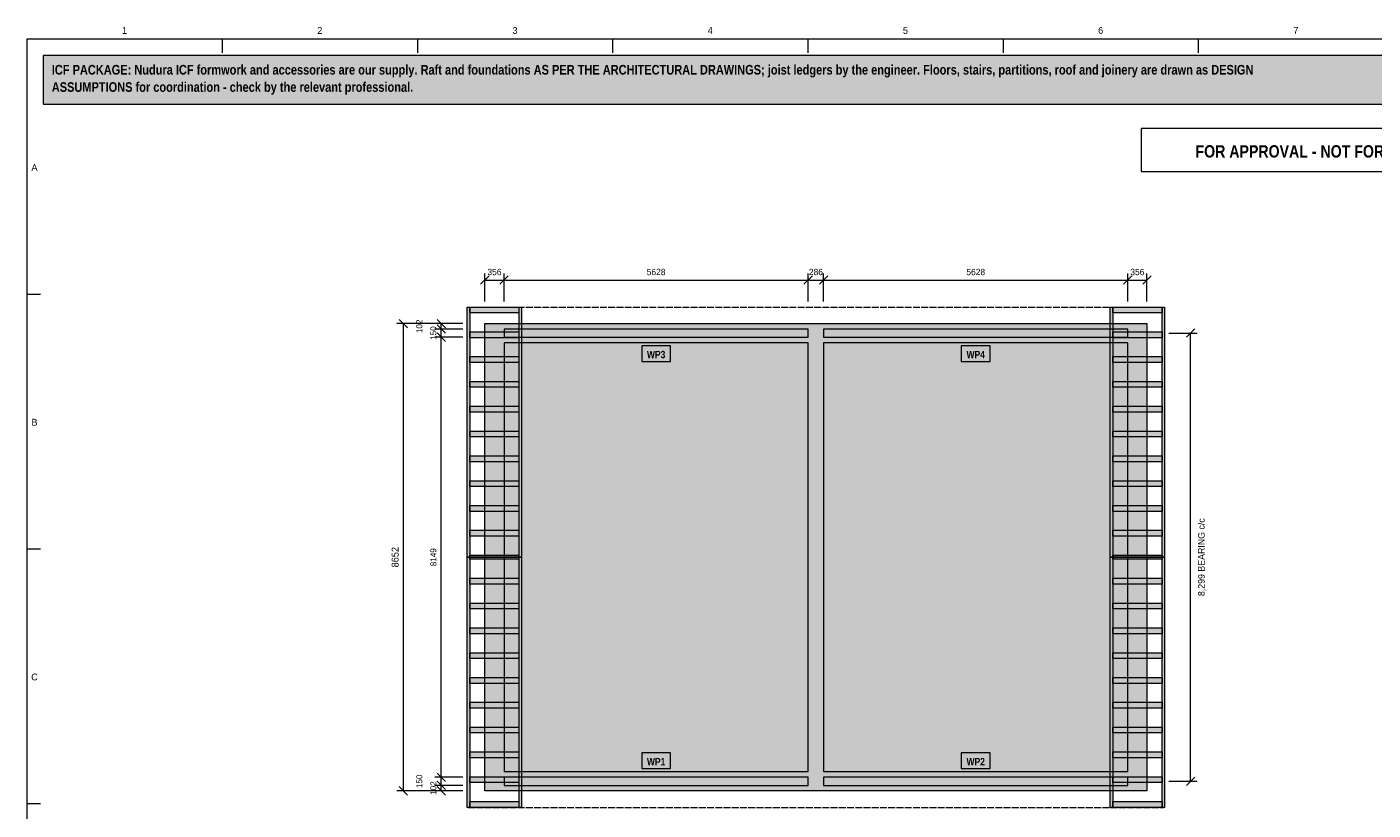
# Model space of a CAD drawing. Header units: millimetres. Extents: x 17 to 413, y 4 to 292.
# Tile 2 of 3: x 20 to 269, y 147 to 292. Entities that reach past the tile are written whole.
import ezdxf
from ezdxf.enums import TextEntityAlignment as Align

# ---------------------------------------------------------------- set-up
doc = ezdxf.new("R2010")
doc.units = ezdxf.units.MM
doc.linetypes.add('DASHED', pattern=[1.524, 1.27, -0.254])
for name, color, linetype in [('FILL-LIGHT', 7, 'Continuous'), ('FILL-MASONRY_FILL', 7, 'Continuous'), ('FILL-TIMBER', 7, 'Continuous'), ('FILL-WHITE', 7, 'Continuous'), ('LINE-GREY', 7, 'Continuous'), ('LINE-INK', 7, 'Continuous'), ('LINE-MASONRY', 7, 'Continuous'), ('LINE-RED', 7, 'Continuous'), ('LINE-STEEL_GREY-DASH', 7, 'DASHED'), ('TEXT-INK', 7, 'Continuous'), ('TEXT-RED', 7, 'Continuous'), ('TEXT-STEEL_GREY', 7, 'Continuous')]:
    doc.layers.add(name, color=color, linetype=linetype)
doc.styles.add('OpenSansCondensed-Bold', font='OpenSansCondensed-Bold.ttf')

msp = doc.modelspace()

# ---------------------------------------------------------------- hatches: boundary and pattern name
at = {"layer": 'FILL-LIGHT', "true_color": 0xdedee0}
h = msp.add_hatch(color=254, dxfattribs=at)
h.dxf.hatch_style = 1
h.paths.add_polyline_path([(104.74, 150.83), (104.74, 150.83), (104.74, 237.35), (104.74, 237.35), (104.74, 237.35), (227.26, 237.35), (227.26, 237.35), (227.26, 237.35), (227.26, 150.83), (227.26, 150.83), (227.26, 150.83), (104.74, 150.83)])
h.paths.add_polyline_path([(167.43, 154.39), (167.43, 154.39), (167.43, 154.39), (167.43, 154.39), (167.43, 154.39), (167.43, 154.39), (167.43, 154.38), (167.43, 154.38), (167.43, 154.38), (167.43, 154.38), (167.43, 154.38), (167.43, 154.38), (167.43, 154.38), (167.43, 154.38), (167.43, 154.38), (167.43, 154.38), (167.43, 154.38), (223.7, 154.38), (223.7, 154.38), (223.7, 154.38), (223.7, 154.38), (223.7, 154.38), (223.7, 154.38), (223.7, 154.38), (223.7, 154.38), (223.71, 154.38), (223.71, 154.38), (223.71, 154.38), (223.71, 154.39), (223.71, 154.39), (223.71, 154.39), (223.71, 154.39), (223.71, 154.39), (223.71, 154.39), (223.71, 233.79), (223.71, 233.79), (223.71, 233.79), (223.71, 233.79), (223.71, 233.79), (223.71, 233.79), (223.71, 233.8), (223.71, 233.8), (223.71, 233.8), (223.7, 233.8), (223.7, 233.8), (223.7, 233.8), (223.7, 233.8), (223.7, 233.8), (223.7, 233.8), (223.7, 233.8), (223.7, 233.8), (167.43, 233.8), (167.43, 233.8), (167.43, 233.8), (167.43, 233.8), (167.43, 233.8), (167.43, 233.8), (167.43, 233.8), (167.43, 233.8), (167.43, 233.8), (167.43, 233.8), (167.43, 233.8), (167.43, 233.79), (167.43, 233.79), (167.43, 233.79), (167.43, 233.79), (167.43, 233.79), (167.43, 233.79)], flags=0)
h.paths.add_polyline_path([(164.57, 154.38), (164.57, 154.38), (164.57, 154.38), (164.57, 154.38), (164.57, 154.38), (164.57, 154.38), (164.57, 154.38), (164.57, 154.38), (164.57, 154.38), (164.57, 154.38), (164.57, 154.38), (164.57, 154.39), (164.57, 154.39), (164.57, 154.39), (164.57, 154.39), (164.57, 154.39), (164.57, 154.39), (164.57, 233.79), (164.57, 233.79), (164.57, 233.79), (164.57, 233.79), (164.57, 233.79), (164.57, 233.79), (164.57, 233.8), (164.57, 233.8), (164.57, 233.8), (164.57, 233.8), (164.57, 233.8), (164.57, 233.8), (164.57, 233.8), (164.57, 233.8), (164.57, 233.8), (164.57, 233.8), (164.57, 233.8), (108.3, 233.8), (108.3, 233.8), (108.3, 233.8), (108.3, 233.8), (108.3, 233.8), (108.3, 233.8), (108.3, 233.8), (108.3, 233.8), (108.29, 233.8), (108.29, 233.8), (108.29, 233.8), (108.29, 233.79), (108.29, 233.79), (108.29, 233.79), (108.29, 233.79), (108.29, 233.79), (108.29, 233.79), (108.29, 154.39), (108.29, 154.39), (108.29, 154.39), (108.29, 154.39), (108.29, 154.39), (108.29, 154.39), (108.29, 154.38), (108.29, 154.38), (108.29, 154.38), (108.3, 154.38), (108.3, 154.38), (108.3, 154.38), (108.3, 154.38), (108.3, 154.38), (108.3, 154.38), (108.3, 154.38), (108.3, 154.38)], flags=0)
at = {"layer": 'FILL-LIGHT', "true_color": 0xcccccf}
h = msp.add_hatch(color=254, dxfattribs=at)
h.dxf.hatch_style = 1
h.paths.add_polyline_path([(227.26, 237.35), (227.26, 237.35), (227.26, 237.35), (227.26, 150.83), (227.26, 150.83), (227.26, 150.83), (104.74, 150.83), (104.74, 150.83), (104.74, 150.83), (104.74, 237.35), (104.74, 237.35), (104.74, 237.35)])
h.paths.add_polyline_path([(105.75, 151.84), (226.25, 151.84), (226.25, 236.34), (105.75, 236.34)], flags=0)
at = {"layer": 'FILL-MASONRY_FILL', "true_color": 0xe0f0e0}
h = msp.add_hatch(color=254, dxfattribs=at)
h.dxf.hatch_style = 1
h.paths.add_polyline_path([(101.48, 194.09), (101.48, 240.42), (101.95, 240.42), (101.95, 194.09)])
h = msp.add_hatch(color=254, dxfattribs=at)
h.dxf.hatch_style = 1
h.paths.add_polyline_path([(101.95, 239.34), (101.95, 240.42), (111.05, 240.42), (111.05, 239.34)])
h = msp.add_hatch(color=254, dxfattribs=at)
h.dxf.hatch_style = 1
h.paths.add_polyline_path([(111.06, 194.09), (111.06, 240.42), (111.53, 240.42), (111.53, 194.09)])
h = msp.add_hatch(color=254, dxfattribs=at)
h.dxf.hatch_style = 1
h.paths.add_polyline_path([(220.47, 194.09), (220.47, 240.42), (220.94, 240.42), (220.94, 194.09)])
h = msp.add_hatch(color=254, dxfattribs=at)
h.dxf.hatch_style = 1
h.paths.add_polyline_path([(220.95, 239.34), (220.95, 240.42), (230.05, 240.42), (230.05, 239.34)])
h = msp.add_hatch(color=254, dxfattribs=at)
h.dxf.hatch_style = 1
h.paths.add_polyline_path([(230.05, 194.09), (230.05, 240.42), (230.52, 240.42), (230.52, 194.09)])
h = msp.add_hatch(color=254, dxfattribs=at)
h.dxf.hatch_style = 1
h.paths.add_polyline_path([(101.95, 234.74), (101.95, 235.83), (111.05, 235.83), (111.05, 234.74)])
h = msp.add_hatch(color=254, dxfattribs=at)
h.dxf.hatch_style = 1
h.paths.add_polyline_path([(220.95, 234.74), (220.95, 235.83), (230.05, 235.83), (230.05, 234.74)])
h = msp.add_hatch(color=254, dxfattribs=at)
h.dxf.hatch_style = 1
h.paths.add_polyline_path([(101.95, 230.15), (101.95, 231.23), (111.05, 231.23), (111.05, 230.15)])
h = msp.add_hatch(color=254, dxfattribs=at)
h.dxf.hatch_style = 1
h.paths.add_polyline_path([(220.95, 230.15), (220.95, 231.23), (230.05, 231.23), (230.05, 230.15)])
h = msp.add_hatch(color=254, dxfattribs=at)
h.dxf.hatch_style = 1
h.paths.add_polyline_path([(101.95, 225.55), (101.95, 226.64), (111.05, 226.64), (111.05, 225.55)])
h = msp.add_hatch(color=254, dxfattribs=at)
h.dxf.hatch_style = 1
h.paths.add_polyline_path([(220.95, 225.55), (220.95, 226.64), (230.05, 226.64), (230.05, 225.55)])
h = msp.add_hatch(color=254, dxfattribs=at)
h.dxf.hatch_style = 1
h.paths.add_polyline_path([(101.95, 220.96), (101.95, 222.04), (111.05, 222.04), (111.05, 220.96)])
h = msp.add_hatch(color=254, dxfattribs=at)
h.dxf.hatch_style = 1
h.paths.add_polyline_path([(220.95, 220.96), (220.95, 222.04), (230.05, 222.04), (230.05, 220.96)])
h = msp.add_hatch(color=254, dxfattribs=at)
h.dxf.hatch_style = 1
h.paths.add_polyline_path([(101.95, 216.36), (101.95, 217.45), (111.05, 217.45), (111.05, 216.36)])
h = msp.add_hatch(color=254, dxfattribs=at)
h.dxf.hatch_style = 1
h.paths.add_polyline_path([(220.95, 216.36), (220.95, 217.45), (230.05, 217.45), (230.05, 216.36)])
h = msp.add_hatch(color=254, dxfattribs=at)
h.dxf.hatch_style = 1
h.paths.add_polyline_path([(101.95, 211.77), (101.95, 212.85), (111.05, 212.85), (111.05, 211.77)])
h = msp.add_hatch(color=254, dxfattribs=at)
h.dxf.hatch_style = 1
h.paths.add_polyline_path([(220.95, 211.77), (220.95, 212.85), (230.05, 212.85), (230.05, 211.77)])
h = msp.add_hatch(color=254, dxfattribs=at)
h.dxf.hatch_style = 1
h.paths.add_polyline_path([(101.95, 207.17), (101.95, 208.26), (111.05, 208.26), (111.05, 207.17)])
h = msp.add_hatch(color=254, dxfattribs=at)
h.dxf.hatch_style = 1
h.paths.add_polyline_path([(220.95, 207.17), (220.95, 208.26), (230.05, 208.26), (230.05, 207.17)])
h = msp.add_hatch(color=254, dxfattribs=at)
h.dxf.hatch_style = 1
h.paths.add_polyline_path([(101.95, 202.58), (101.95, 203.66), (111.05, 203.66), (111.05, 202.58)])
h = msp.add_hatch(color=254, dxfattribs=at)
h.dxf.hatch_style = 1
h.paths.add_polyline_path([(220.95, 202.58), (220.95, 203.66), (230.05, 203.66), (230.05, 202.58)])
h = msp.add_hatch(color=254, dxfattribs=at)
h.dxf.hatch_style = 1
h.paths.add_polyline_path([(101.95, 197.98), (101.95, 199.07), (111.05, 199.07), (111.05, 197.98)])
h = msp.add_hatch(color=254, dxfattribs=at)
h.dxf.hatch_style = 1
h.paths.add_polyline_path([(220.95, 197.98), (220.95, 199.07), (230.05, 199.07), (230.05, 197.98)])
h = msp.add_hatch(color=254, dxfattribs=at)
h.dxf.hatch_style = 1
h.paths.add_polyline_path([(101.95, 194.09), (101.95, 194.48), (111.05, 194.48), (111.05, 194.09)])
h = msp.add_hatch(color=254, dxfattribs=at)
h.dxf.hatch_style = 1
h.paths.add_polyline_path([(220.95, 194.09), (220.95, 194.48), (230.05, 194.48), (230.05, 194.09)])
h = msp.add_hatch(color=254, dxfattribs=at)
h.dxf.hatch_style = 1
h.paths.add_polyline_path([(101.48, 147.76), (101.48, 194.09), (101.95, 194.09), (101.95, 147.76)])
h = msp.add_hatch(color=254, dxfattribs=at)
h.dxf.hatch_style = 1
h.paths.add_polyline_path([(101.95, 193.7), (101.95, 194.09), (111.05, 194.09), (111.05, 193.7)])
h = msp.add_hatch(color=254, dxfattribs=at)
h.dxf.hatch_style = 1
h.paths.add_polyline_path([(111.06, 147.76), (111.06, 194.09), (111.53, 194.09), (111.53, 147.76)])
h = msp.add_hatch(color=254, dxfattribs=at)
h.dxf.hatch_style = 1
h.paths.add_polyline_path([(220.47, 147.76), (220.47, 194.09), (220.94, 194.09), (220.94, 147.76)])
h = msp.add_hatch(color=254, dxfattribs=at)
h.dxf.hatch_style = 1
h.paths.add_polyline_path([(220.95, 193.7), (220.95, 194.09), (230.05, 194.09), (230.05, 193.7)])
h = msp.add_hatch(color=254, dxfattribs=at)
h.dxf.hatch_style = 1
h.paths.add_polyline_path([(230.05, 147.76), (230.05, 194.09), (230.52, 194.09), (230.52, 147.76)])
h = msp.add_hatch(color=254, dxfattribs=at)
h.dxf.hatch_style = 1
h.paths.add_polyline_path([(101.95, 189.11), (101.95, 190.2), (111.05, 190.2), (111.05, 189.11)])
h = msp.add_hatch(color=254, dxfattribs=at)
h.dxf.hatch_style = 1
h.paths.add_polyline_path([(220.95, 189.11), (220.95, 190.2), (230.05, 190.2), (230.05, 189.11)])
h = msp.add_hatch(color=254, dxfattribs=at)
h.dxf.hatch_style = 1
h.paths.add_polyline_path([(101.95, 184.52), (101.95, 185.6), (111.05, 185.6), (111.05, 184.52)])
h = msp.add_hatch(color=254, dxfattribs=at)
h.dxf.hatch_style = 1
h.paths.add_polyline_path([(220.95, 184.52), (220.95, 185.6), (230.05, 185.6), (230.05, 184.52)])
h = msp.add_hatch(color=254, dxfattribs=at)
h.dxf.hatch_style = 1
h.paths.add_polyline_path([(101.95, 179.92), (101.95, 181.01), (111.05, 181.01), (111.05, 179.92)])
h = msp.add_hatch(color=254, dxfattribs=at)
h.dxf.hatch_style = 1
h.paths.add_polyline_path([(220.95, 179.92), (220.95, 181.01), (230.05, 181.01), (230.05, 179.92)])
h = msp.add_hatch(color=254, dxfattribs=at)
h.dxf.hatch_style = 1
h.paths.add_polyline_path([(101.95, 175.33), (101.95, 176.41), (111.05, 176.41), (111.05, 175.33)])
h = msp.add_hatch(color=254, dxfattribs=at)
h.dxf.hatch_style = 1
h.paths.add_polyline_path([(220.95, 175.33), (220.95, 176.41), (230.05, 176.41), (230.05, 175.33)])
h = msp.add_hatch(color=254, dxfattribs=at)
h.dxf.hatch_style = 1
h.paths.add_polyline_path([(101.95, 170.73), (101.95, 171.82), (111.05, 171.82), (111.05, 170.73)])
h = msp.add_hatch(color=254, dxfattribs=at)
h.dxf.hatch_style = 1
h.paths.add_polyline_path([(220.95, 170.73), (220.95, 171.82), (230.05, 171.82), (230.05, 170.73)])
h = msp.add_hatch(color=254, dxfattribs=at)
h.dxf.hatch_style = 1
h.paths.add_polyline_path([(101.95, 166.14), (101.95, 167.22), (111.05, 167.22), (111.05, 166.14)])
h = msp.add_hatch(color=254, dxfattribs=at)
h.dxf.hatch_style = 1
h.paths.add_polyline_path([(220.95, 166.14), (220.95, 167.22), (230.05, 167.22), (230.05, 166.14)])
h = msp.add_hatch(color=254, dxfattribs=at)
h.dxf.hatch_style = 1
h.paths.add_polyline_path([(101.95, 161.54), (101.95, 162.63), (111.05, 162.63), (111.05, 161.54)])
h = msp.add_hatch(color=254, dxfattribs=at)
h.dxf.hatch_style = 1
h.paths.add_polyline_path([(220.95, 161.54), (220.95, 162.63), (230.05, 162.63), (230.05, 161.54)])
h = msp.add_hatch(color=254, dxfattribs=at)
h.dxf.hatch_style = 1
h.paths.add_polyline_path([(101.95, 156.95), (101.95, 158.03), (111.05, 158.03), (111.05, 156.95)])
h = msp.add_hatch(color=254, dxfattribs=at)
h.dxf.hatch_style = 1
h.paths.add_polyline_path([(220.95, 156.95), (220.95, 158.03), (230.05, 158.03), (230.05, 156.95)])
h = msp.add_hatch(color=254, dxfattribs=at)
h.dxf.hatch_style = 1
h.paths.add_polyline_path([(101.95, 152.35), (101.95, 153.44), (111.05, 153.44), (111.05, 152.35)])
h = msp.add_hatch(color=254, dxfattribs=at)
h.dxf.hatch_style = 1
h.paths.add_polyline_path([(220.95, 152.35), (220.95, 153.44), (230.05, 153.44), (230.05, 152.35)])
h = msp.add_hatch(color=254, dxfattribs=at)
h.dxf.hatch_style = 1
h.paths.add_polyline_path([(101.95, 147.76), (101.95, 148.84), (111.05, 148.84), (111.05, 147.76)])
h = msp.add_hatch(color=254, dxfattribs=at)
h.dxf.hatch_style = 1
h.paths.add_polyline_path([(220.95, 147.76), (220.95, 148.84), (230.05, 148.84), (230.05, 147.76)])
at = {"layer": 'FILL-TIMBER', "true_color": 0xf2e0b2}
h = msp.add_hatch(color=254, dxfattribs=at)
h.dxf.hatch_style = 1
h.paths.add_polyline_path([(164.57, 234.84), (164.57, 236.34), (108.29, 236.34), (108.29, 234.84)])
h = msp.add_hatch(color=254, dxfattribs=at)
h.dxf.hatch_style = 1
h.paths.add_polyline_path([(223.71, 234.84), (223.71, 236.34), (167.43, 236.34), (167.43, 234.84)])
h = msp.add_hatch(color=254, dxfattribs=at)
h.dxf.hatch_style = 1
h.paths.add_polyline_path([(164.57, 151.84), (164.57, 153.34), (108.29, 153.34), (108.29, 151.84)])
h = msp.add_hatch(color=254, dxfattribs=at)
h.dxf.hatch_style = 1
h.paths.add_polyline_path([(223.71, 151.84), (223.71, 153.34), (167.43, 153.34), (167.43, 151.84)])
at = {"layer": 'FILL-WHITE', "true_color": 0xfff5f0}
h = msp.add_hatch(color=7, dxfattribs=at)
h.dxf.hatch_style = 1
h.paths.add_polyline_path([(23, 278), (307, 278), (307, 287), (23, 287)])
at = {"layer": 'FILL-WHITE', "true_color": 0xffffff}
h = msp.add_hatch(color=7, dxfattribs=at)
h.dxf.hatch_style = 1
h.paths.add_polyline_path([(133.77, 230.33), (139.1, 230.33), (139.1, 233.24), (133.77, 233.24)])
h = msp.add_hatch(color=7, dxfattribs=at)
h.dxf.hatch_style = 1
h.paths.add_polyline_path([(192.9, 230.33), (198.23, 230.33), (198.23, 233.24), (192.9, 233.24)])
h = msp.add_hatch(color=7, dxfattribs=at)
h.dxf.hatch_style = 1
h.paths.add_polyline_path([(133.77, 154.94), (139.1, 154.94), (139.1, 157.85), (133.77, 157.85)])
h = msp.add_hatch(color=7, dxfattribs=at)
h.dxf.hatch_style = 1
h.paths.add_polyline_path([(192.9, 154.94), (198.23, 154.94), (198.23, 157.85), (192.9, 157.85)])

# ---------------------------------------------------------------- linework, layer by layer
at = {"layer": 'LINE-GREY', "lineweight": 5}
for points in [[(104.74, 150.83), (104.74, 150.83), (104.74, 237.35), (104.74, 237.35), (104.74, 237.35), (227.26, 237.35), (227.26, 237.35), (227.26, 237.35), (227.26, 150.83), (227.26, 150.83), (227.26, 150.83), (104.74, 150.83)], [(164.57, 154.38), (164.57, 154.38), (164.57, 154.38), (164.57, 154.38), (164.57, 154.38), (164.57, 154.38), (164.57, 154.38), (164.57, 154.38), (164.57, 154.38), (164.57, 154.38), (164.57, 154.38), (164.57, 154.39), (164.57, 154.39), (164.57, 154.39), (164.57, 154.39), (164.57, 154.39), (164.57, 154.39), (164.57, 233.79), (164.57, 233.79), (164.57, 233.79), (164.57, 233.79), (164.57, 233.79), (164.57, 233.79), (164.57, 233.8), (164.57, 233.8), (164.57, 233.8), (164.57, 233.8), (164.57, 233.8), (164.57, 233.8), (164.57, 233.8), (164.57, 233.8), (164.57, 233.8), (164.57, 233.8), (164.57, 233.8), (108.3, 233.8), (108.3, 233.8), (108.3, 233.8), (108.3, 233.8), (108.3, 233.8), (108.3, 233.8), (108.3, 233.8), (108.3, 233.8), (108.29, 233.8), (108.29, 233.8), (108.29, 233.8), (108.29, 233.79), (108.29, 233.79), (108.29, 233.79), (108.29, 233.79), (108.29, 233.79), (108.29, 233.79), (108.29, 154.39), (108.29, 154.39), (108.29, 154.39), (108.29, 154.39), (108.29, 154.39), (108.29, 154.39), (108.29, 154.38), (108.29, 154.38), (108.29, 154.38), (108.3, 154.38), (108.3, 154.38), (108.3, 154.38), (108.3, 154.38), (108.3, 154.38), (108.3, 154.38), (108.3, 154.38), (108.3, 154.38)], [(167.43, 154.39), (167.43, 154.39), (167.43, 154.39), (167.43, 154.39), (167.43, 154.39), (167.43, 154.39), (167.43, 154.38), (167.43, 154.38), (167.43, 154.38), (167.43, 154.38), (167.43, 154.38), (167.43, 154.38), (167.43, 154.38), (167.43, 154.38), (167.43, 154.38), (167.43, 154.38), (167.43, 154.38), (223.7, 154.38), (223.7, 154.38), (223.7, 154.38), (223.7, 154.38), (223.7, 154.38), (223.7, 154.38), (223.7, 154.38), (223.7, 154.38), (223.71, 154.38), (223.71, 154.38), (223.71, 154.38), (223.71, 154.39), (223.71, 154.39), (223.71, 154.39), (223.71, 154.39), (223.71, 154.39), (223.71, 154.39), (223.71, 233.79), (223.71, 233.79), (223.71, 233.79), (223.71, 233.79), (223.71, 233.79), (223.71, 233.79), (223.71, 233.8), (223.71, 233.8), (223.71, 233.8), (223.7, 233.8), (223.7, 233.8), (223.7, 233.8), (223.7, 233.8), (223.7, 233.8), (223.7, 233.8), (223.7, 233.8), (223.7, 233.8), (167.43, 233.8), (167.43, 233.8), (167.43, 233.8), (167.43, 233.8), (167.43, 233.8), (167.43, 233.8), (167.43, 233.8), (167.43, 233.8), (167.43, 233.8), (167.43, 233.8), (167.43, 233.8), (167.43, 233.79), (167.43, 233.79), (167.43, 233.79), (167.43, 233.79), (167.43, 233.79), (167.43, 233.79)]]:
    msp.add_lwpolyline(points, close=True, dxfattribs=at)
at = {"layer": 'LINE-INK', "lineweight": 5}
for p, q in [((56.12, 290), (56.12, 287.5)), ((92.25, 290), (92.25, 287.5)), ((128.38, 290), (128.38, 287.5)), ((164.5, 290), (164.5, 287.5)), ((200.62, 290), (200.62, 287.5)), ((236.75, 290), (236.75, 287.5)), ((20, 242.83), (22.5, 242.83)), ((100.67, 237.35), (88.47, 237.35)), ((90.45, 236.57), (88.89, 238.13)), ((89.67, 150.83), (89.67, 237.35)), ((231.33, 235.59), (236.53, 235.59)), ((234.55, 234.81), (236.11, 236.36)), ((235.33, 152.59), (235.33, 235.59)), ((20, 195.67), (22.5, 195.67)), ((231.33, 152.59), (236.53, 152.59)), ((234.55, 151.82), (236.11, 153.37)), ((100.67, 150.83), (88.47, 150.83)), ((90.45, 150.05), (88.89, 151.61)), ((20, 148.5), (22.5, 148.5))]:
    msp.add_line(p, q, dxfattribs=at)
msp.add_lwpolyline([(20, 7), (413, 7), (413, 290), (20, 290)], close=True, dxfattribs=at)
at = {"layer": 'LINE-MASONRY', "lineweight": 5}
for points in [[(101.48, 194.09), (101.48, 240.42), (101.95, 240.42), (101.95, 194.09)], [(101.95, 239.34), (101.95, 240.42), (111.05, 240.42), (111.05, 239.34)], [(111.06, 194.09), (111.06, 240.42), (111.53, 240.42), (111.53, 194.09)], [(220.47, 194.09), (220.47, 240.42), (220.94, 240.42), (220.94, 194.09)], [(220.95, 239.34), (220.95, 240.42), (230.05, 240.42), (230.05, 239.34)], [(230.05, 194.09), (230.05, 240.42), (230.52, 240.42), (230.52, 194.09)], [(101.95, 234.74), (101.95, 235.83), (111.05, 235.83), (111.05, 234.74)], [(220.95, 234.74), (220.95, 235.83), (230.05, 235.83), (230.05, 234.74)], [(101.95, 230.15), (101.95, 231.23), (111.05, 231.23), (111.05, 230.15)], [(220.95, 230.15), (220.95, 231.23), (230.05, 231.23), (230.05, 230.15)], [(101.95, 225.55), (101.95, 226.64), (111.05, 226.64), (111.05, 225.55)], [(220.95, 225.55), (220.95, 226.64), (230.05, 226.64), (230.05, 225.55)], [(101.95, 220.96), (101.95, 222.04), (111.05, 222.04), (111.05, 220.96)], [(220.95, 220.96), (220.95, 222.04), (230.05, 222.04), (230.05, 220.96)], [(101.95, 216.36), (101.95, 217.45), (111.05, 217.45), (111.05, 216.36)], [(220.95, 216.36), (220.95, 217.45), (230.05, 217.45), (230.05, 216.36)], [(101.95, 211.77), (101.95, 212.85), (111.05, 212.85), (111.05, 211.77)], [(220.95, 211.77), (220.95, 212.85), (230.05, 212.85), (230.05, 211.77)], [(101.95, 207.17), (101.95, 208.26), (111.05, 208.26), (111.05, 207.17)], [(220.95, 207.17), (220.95, 208.26), (230.05, 208.26), (230.05, 207.17)], [(101.95, 202.58), (101.95, 203.66), (111.05, 203.66), (111.05, 202.58)], [(220.95, 202.58), (220.95, 203.66), (230.05, 203.66), (230.05, 202.58)], [(101.95, 197.98), (101.95, 199.07), (111.05, 199.07), (111.05, 197.98)], [(220.95, 197.98), (220.95, 199.07), (230.05, 199.07), (230.05, 197.98)], [(101.95, 194.09), (101.95, 194.48), (111.05, 194.48), (111.05, 194.09)], [(220.95, 194.09), (220.95, 194.48), (230.05, 194.48), (230.05, 194.09)], [(101.48, 147.76), (101.48, 194.09), (101.95, 194.09), (101.95, 147.76)], [(101.95, 193.7), (101.95, 194.09), (111.05, 194.09), (111.05, 193.7)], [(111.06, 147.76), (111.06, 194.09), (111.53, 194.09), (111.53, 147.76)], [(220.47, 147.76), (220.47, 194.09), (220.94, 194.09), (220.94, 147.76)], [(220.95, 193.7), (220.95, 194.09), (230.05, 194.09), (230.05, 193.7)], [(230.05, 147.76), (230.05, 194.09), (230.52, 194.09), (230.52, 147.76)], [(101.95, 189.11), (101.95, 190.2), (111.05, 190.2), (111.05, 189.11)], [(220.95, 189.11), (220.95, 190.2), (230.05, 190.2), (230.05, 189.11)], [(101.95, 184.52), (101.95, 185.6), (111.05, 185.6), (111.05, 184.52)], [(220.95, 184.52), (220.95, 185.6), (230.05, 185.6), (230.05, 184.52)], [(101.95, 179.92), (101.95, 181.01), (111.05, 181.01), (111.05, 179.92)], [(220.95, 179.92), (220.95, 181.01), (230.05, 181.01), (230.05, 179.92)], [(101.95, 175.33), (101.95, 176.41), (111.05, 176.41), (111.05, 175.33)], [(220.95, 175.33), (220.95, 176.41), (230.05, 176.41), (230.05, 175.33)], [(101.95, 170.73), (101.95, 171.82), (111.05, 171.82), (111.05, 170.73)], [(220.95, 170.73), (220.95, 171.82), (230.05, 171.82), (230.05, 170.73)], [(101.95, 166.14), (101.95, 167.22), (111.05, 167.22), (111.05, 166.14)], [(220.95, 166.14), (220.95, 167.22), (230.05, 167.22), (230.05, 166.14)], [(101.95, 161.54), (101.95, 162.63), (111.05, 162.63), (111.05, 161.54)], [(220.95, 161.54), (220.95, 162.63), (230.05, 162.63), (230.05, 161.54)], [(101.95, 156.95), (101.95, 158.03), (111.05, 158.03), (111.05, 156.95)], [(220.95, 156.95), (220.95, 158.03), (230.05, 158.03), (230.05, 156.95)], [(101.95, 152.35), (101.95, 153.44), (111.05, 153.44), (111.05, 152.35)], [(220.95, 152.35), (220.95, 153.44), (230.05, 153.44), (230.05, 152.35)], [(101.95, 147.76), (101.95, 148.84), (111.05, 148.84), (111.05, 147.76)], [(220.95, 147.76), (220.95, 148.84), (230.05, 148.84), (230.05, 147.76)]]:
    msp.add_lwpolyline(points, close=True, dxfattribs=at)
at = {"layer": 'LINE-RED', "lineweight": 5}
for p, q in [((104.74, 241.42), (104.74, 246.62)), ((108.29, 241.42), (108.29, 246.62)), ((164.57, 241.42), (164.57, 246.62)), ((167.43, 241.42), (167.43, 246.62)), ((223.71, 241.42), (223.71, 246.62)), ((227.26, 241.42), (227.26, 246.62)), ((103.96, 244.64), (105.52, 246.2)), ((104.74, 245.42), (227.26, 245.42)), ((107.52, 244.64), (109.07, 246.2)), ((163.79, 244.64), (165.35, 246.2)), ((166.65, 244.64), (168.21, 246.2)), ((222.93, 244.64), (224.48, 246.2)), ((226.48, 244.64), (228.04, 246.2)), ((100.67, 237.35), (95.47, 237.35)), ((97.45, 236.57), (95.89, 238.13)), ((97.45, 235.56), (95.89, 237.11)), ((96.67, 150.83), (96.67, 237.35)), ((100.67, 236.34), (95.47, 236.34)), ((100.67, 234.84), (95.47, 234.84)), ((97.45, 234.06), (95.89, 235.61)), ((100.67, 153.34), (95.47, 153.34)), ((97.45, 152.57), (95.89, 154.12)), ((97.45, 151.07), (95.89, 152.62)), ((100.67, 151.84), (95.47, 151.84)), ((100.67, 150.83), (95.47, 150.83)), ((97.45, 150.05), (95.89, 151.61))]:
    msp.add_line(p, q, dxfattribs=at)
for points in [[(23, 278), (307, 278), (307, 287), (23, 287)], [(226.21, 265.5), (303, 265.5), (303, 273.5), (226.21, 273.5)], [(164.57, 234.84), (164.57, 236.34), (108.29, 236.34), (108.29, 234.84)], [(223.71, 234.84), (223.71, 236.34), (167.43, 236.34), (167.43, 234.84)], [(133.77, 230.33), (139.1, 230.33), (139.1, 233.24), (133.77, 233.24)], [(192.9, 230.33), (198.23, 230.33), (198.23, 233.24), (192.9, 233.24)], [(133.77, 154.94), (139.1, 154.94), (139.1, 157.85), (133.77, 157.85)], [(192.9, 154.94), (198.23, 154.94), (198.23, 157.85), (192.9, 157.85)], [(164.57, 151.84), (164.57, 153.34), (108.29, 153.34), (108.29, 151.84)], [(223.71, 151.84), (223.71, 153.34), (167.43, 153.34), (167.43, 151.84)]]:
    msp.add_lwpolyline(points, close=True, dxfattribs=at)
at = {"layer": 'LINE-STEEL_GREY-DASH', "lineweight": 5}
for p, q in [((101.67, 240.42), (230.33, 240.42)), ((101.67, 147.76), (230.33, 147.76))]:
    msp.add_line(p, q, dxfattribs=at)

# ---------------------------------------------------------------- texts
at = {"layer": 'TEXT-INK', "style": 'OpenSansCondensed-Bold'}
for s, p in [('ICF PACKAGE: Nudura ICF formwork and accessories are our supply. Raft and foundations AS PER THE ARCHITECTURAL DRAWINGS; joist ledgers by the engineer. Floors, stairs, partitions, roof and joinery are drawn as DESIGN', (24.6, 283.47)), ('ASSUMPTIONS for coordination - check by the relevant professional.', (24.6, 280.27))]:
    msp.add_text(s, height=1.778, dxfattribs=at).set_placement(p)
at = {"layer": 'TEXT-INK'}
for s, height, p in [('8,299 BEARING c/c', 1.2192, (237.93, 194.09)), ('8652', 1.27, (88.77, 194.09))]:
    msp.add_text(s, height=height, rotation=90, dxfattribs=at).set_placement(p, align=Align.CENTER)
at = {"layer": 'TEXT-RED', "style": 'OpenSansCondensed-Bold'}
for s, height, p in [('FOR APPROVAL - NOT FOR CONSTRUCTION', 2.286, (264.6, 268.1)), ('WP3', 1.372, (136.43, 230.93)), ('WP4', 1.372, (195.57, 230.93)), ('WP2', 1.372, (195.57, 155.54)), ('WP1', 1.372, (136.43, 155.54))]:
    msp.add_text(s, height=height, dxfattribs=at).set_placement(p, align=Align.CENTER)
at = {"layer": 'TEXT-RED'}
for s, p in [('356', (106.52, 246.32)), ('5628', (136.43, 246.32)), ('286', (166, 246.32)), ('5628', (195.57, 246.32)), ('356', (225.48, 246.32))]:
    msp.add_text(s, height=1.168, dxfattribs=at).set_placement(p, align=Align.CENTER)
for s, p in [('102', (93.17, 236.84)), ('150', (95.77, 235.59)), ('8149', (95.77, 194.09)), ('150', (93.17, 152.59)), ('102', (95.77, 151.34))]:
    msp.add_text(s, height=1.118, rotation=90, dxfattribs=at).set_placement(p, align=Align.CENTER)
at = {"layer": 'TEXT-STEEL_GREY'}
for s, p in [('1', (38.06, 291)), ('2', (74.19, 291)), ('3', (110.31, 291)), ('4', (146.44, 291)), ('5', (182.56, 291)), ('6', (218.69, 291)), ('7', (254.81, 291)), ('A', (21.4, 265.62)), ('B', (21.4, 218.45)), ('C', (21.4, 171.28))]:
    msp.add_text(s, height=1.27, dxfattribs=at).set_placement(p, align=Align.CENTER)

doc.saveas('drawing.dxf')
